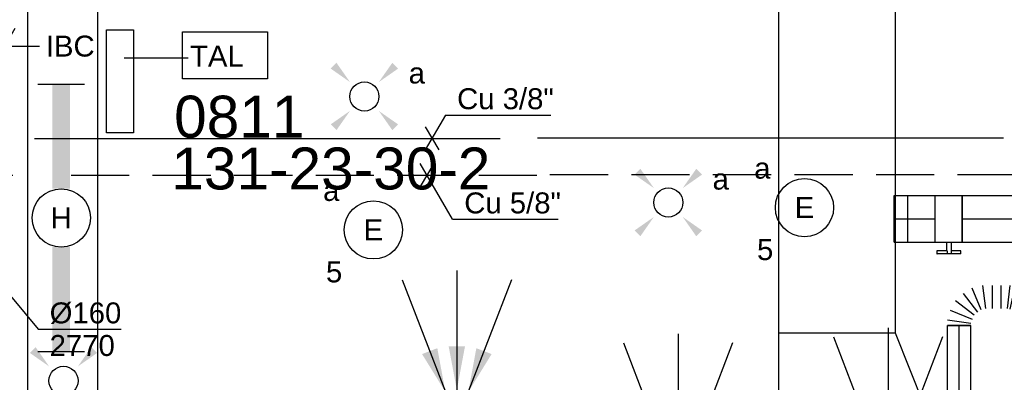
# Model space of a CAD drawing. Extents: x -132501 to 411300, y -42818 to 427495.
# Tile 69 of 256: x 16909 to 21136, y 23221 to 24778. Entities that reach past the tile are written whole.
import ezdxf
from ezdxf.enums import TextEntityAlignment as Align

# ---------------------------------------------------------------- set-up
doc = ezdxf.new("R2010")
doc.units = 0
doc.header["$LTSCALE"] = 50
for name, pattern in [('2322140', [45, 40, -5]), ('2322203', [45, 5, -2, 5, -2, 5, -2, 5, -2, 5, -2, 5, -5]), ('CENTER2', [28.575000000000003, 19.05, -3.175, 3.175, -3.175])]:
    doc.linetypes.add(name, pattern=pattern)
doc.layers.get('0').update_dxf_attribs({"linetype": 'CONTINUOUS'})
for name, color, linetype in [('45 Plafond 2D arcering', 7, 'CONTINUOUS'), ('57LB', 6, 'CONTINUOUS'), ('brandmeldserienummers', 1, 'CONTINUOUS'), ('EL6131--', 2, 'CONTINUOUS'), ('EL6222--', 3, 'CONTINUOUS'), ('EL6311--', 3, 'CONTINUOUS'), ('EL6521--', 3, 'CONTINUOUS'), ('EL6522--', 3, 'CONTINUOUS'), ('EM6131--', 1, 'CONTINUOUS'), ('WL524---', 90, 'CONTINUOUS'), ('WL5448--', 4, 'CONTINUOUS'), ('WL570---_RETOUR', 112, 'CONTINUOUS'), ('WL570---_RETOUR_HL', 8, 'CONTINUOUS'), ('WL570---_RETOUR_RST', 2, 'CONTINUOUS'), ('WL570---_TOEVOER', 3, 'CONTINUOUS'), ('WM5448--', 1, 'CONTINUOUS'), ('WM570---_RETOUR_PR', 1, 'CONTINUOUS'), ('WM570---_RETOUR_RST_PR', 1, 'CONTINUOUS'), ('WM570---_TOEVOER', 1, 'CONTINUOUS')]:
    doc.layers.add(name, color=color, linetype=linetype)
doc.styles.add('BURO-018', font='ARIAL.TTF', dxfattribs={"height": 63})

# ---------------------------------------------------------------- blocks, each defined once
blk = doc.blocks.new('1115B3A')
at = {"color": 0, "linetype": 'Continuous'}
blk.add_circle((0, 0), 2.5, dxfattribs=at)
at = {"color": 0, "linetype": 'Continuous', "style": 'BURO-018'}
for tag, p in [('E_GKAST', (0, 8)), ('E_GROEP', (0, 5)), ('E_SGROEP', (4.5, 5)), ('E_ARMCODE', (0, 0)), ('E_SLET', (4.5, -1))]:
    blk.add_attdef(tag, text='', height=1.8, dxfattribs=at).set_placement(p, align=Align.MIDDLE)
blk = doc.blocks.new('1115B61149')
at = {"color": 0}
for p, q in [((-11.49, 2), (-11.49, -2)), ((11.49, 2), (11.49, -2))]:
    blk.add_line(p, q, dxfattribs=at)
at = {"color": 0, "linetype": 'Continuous'}
blk.add_circle((0, 0), 2.5, dxfattribs=at)
at = {"color": 0}
for points in [[(-2.5, 0.75), (-11.49, 0.75), (-2.5, -0.75), (-11.49, -0.75)], [(2.5, 0.75), (11.49, 0.75), (2.5, -0.75), (11.49, -0.75)]]:
    blk.add_solid(points, dxfattribs=at)
at = {"color": 0, "linetype": 'Continuous', "style": 'BURO-018'}
for tag, p in [('E_GKAST', (0, 8)), ('E_GROEP', (0, 5)), ('E_SGROEP', (4.5, 5)), ('E_ARMCODE', (0, 0)), ('E_SLET', (4.5, -3))]:
    blk.add_attdef(tag, text='', height=1.8, dxfattribs=at).set_placement(p, align=Align.MIDDLE)
blk = doc.blocks.new('E00411')
at = {"color": 0, "linetype": 'Continuous'}
blk.add_circle((0, 0), 1.25, dxfattribs=at)
for points in [[(-2.891705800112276, 2.395768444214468), (-2.395768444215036, 2.891705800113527), (-1.237436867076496, 1.237436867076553)], [(2.395768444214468, 2.891705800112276), (2.891705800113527, 2.395768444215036), (1.237436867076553, 1.237436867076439)], [(-2.395768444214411, -2.891705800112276), (-2.89170580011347, -2.395768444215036), (-1.237436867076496, -1.237436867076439)], [(2.89170580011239, -2.395768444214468), (2.395768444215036, -2.891705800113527), (1.237436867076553, -1.237436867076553)]]:
    blk.add_solid(points, dxfattribs=at)
at = {"color": 0, "linetype": 'Continuous', "style": 'BURO-018'}
for tag, height, p in [('E_SLET1', 1.8, (-2.842e-13, 4.641705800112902)), ('E_GROEP', 1.799999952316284, (0, 0)), ('E_GKAST', 1.799999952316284, (0, 0))]:
    blk.add_attdef(tag, text='', height=height, dxfattribs=at).set_placement(p, align=Align.MIDDLE)
at = {"color": 0, "linetype": 'Continuous', "style": 'BURO-018', "flags": 1}
for tag in ['E_MATCODE', 'E_SGROEP']:
    blk.add_attdef(tag, text='', height=1.799999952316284, dxfattribs=at).set_placement((0, 0), align=Align.MIDDLE)
blk = doc.blocks.new('*U258')
at = {"color": 0, "ltscale": 10}
for p, q in [((0, -49.99999999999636, -2700), (1.83697019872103e-14, 50.00000000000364, -2700)), ((9.574655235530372, -49.99999999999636, -2700), (22.73990499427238, 50.00000000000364, -2700)), ((66.6700280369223, 38.22895900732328, -2700), (28.07146877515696, -54.95620625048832, -2700)), ((44.65525810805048, -64.5308614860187, -2700), (106.0566988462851, 15.48905401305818, -2700)), ((138.215780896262, -16.67002803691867, -2700), (58.1958653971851, -78.07146877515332, -2700)), ((67.77052063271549, -94.65525810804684, -2700), (160.9556858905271, -56.05669884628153, -2700)), ((172.7267268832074, -99.98682188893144, -2700), (72.72672688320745, -113.1520716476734, -2700)), ((172.7267268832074, -141.3258476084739, -2700), (72.72672688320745, -141.3258476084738, -2700)), ((172.7267268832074, -178.5240890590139, -2700), (72.72672688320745, -178.5240890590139, -2700)), ((72.72672688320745, -207.5841697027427, -2700), (172.7267268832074, -218.0451296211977, -2700)), ((162.10479138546, -268.2589625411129, -2700), (64.26973370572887, -247.5635164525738, -2700)), ((168.3968422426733, -238.5141019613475, -2700), (70.5617845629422, -217.818655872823, -2700))]:
    blk.add_line(p, q, dxfattribs=at)
blk.add_arc((75.85204255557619, -434.4086865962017, -2700), 50.00000000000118, 168.0560646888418, 348.0560646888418, dxfattribs=at)
at = {"color": 0, "ltscale": 10, "extrusion": (0, 0, -0.9999999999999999)}
blk.add_ellipse((94.91299565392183, -344.3004841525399, -2700), major_axis=(48.9175288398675, -10.34772304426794), ratio=0.3859855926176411, start_param=0, end_param=3.141592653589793, dxfattribs=at)
at = {"color": 0, "ltscale": 10}
for centre, major_axis, ratio in [((102.8083009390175, -306.9764446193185, -2700), (-48.91752883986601, 10.34772304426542), 0.1316524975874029), ((87.83425859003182, -377.7643025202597, -2700), (-48.91752883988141, 10.34772304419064), 0.6140144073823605), ((77.96758323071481, -424.4077403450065, -2700), (-48.91752883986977, 10.34772304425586), 0.9318516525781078)]:
    blk.add_ellipse(centre, major_axis=major_axis, ratio=ratio, start_param=0, end_param=3.141592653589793, dxfattribs=at)
at = {"color": 0, "ltscale": 10, "extrusion": (0, 0, -1)}
blk.add_ellipse((82.05449398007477, -405.0873958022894, -2700), major_axis=(48.91752883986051, -10.34772304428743), ratio=0.8001991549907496, start_param=0, end_param=3.141592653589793, dxfattribs=at)
at = {"layer": 'WM570---_RETOUR_PR', "color": 1, "style": 'BURO-018'}
blk.add_attdef('POSNR', text='', height=90, dxfattribs=at).set_placement((0, 0), align=Align.MIDDLE)
blk = doc.blocks.new('*U259')
at = {"color": 0, "ltscale": 10}
for p, q in [((0, 50.00000000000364, -2700), (540.4121420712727, 50.00000000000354, -2700)), ((0, -49.99999999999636, -2700), (1.83697019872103e-14, 50.00000000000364, -2700)), ((540.4121420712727, 50.00000000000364, -2700), (540.4121420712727, -49.99999999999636, -2700)), ((0, -49.99999999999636, -2700), (540.4121420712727, -49.99999999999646, -2700))]:
    blk.add_line(p, q, dxfattribs=at)
at = {"layer": 'WL570---_RETOUR_HL', "linetype": 'CENTER2'}
blk.add_line((0, 3.637978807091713e-12, -2700), (540.4121420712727, 3.538706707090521e-12, -2700), dxfattribs=at)
at = {"layer": 'WM570---_RETOUR_PR', "color": 1, "style": 'BURO-018'}
blk.add_attdef('POSNR', text='', height=90, dxfattribs=at).set_placement((0, 0), align=Align.MIDDLE)
blk = doc.blocks.new('*U261')
at = {"ltscale": 10}
for points in [[(-49.18462500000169, 79.13753749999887), (-149.2899276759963, 241.6052505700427), (-83.75794813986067, 266.8114961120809)], [(0, 87.5), (-35.10625000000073, 275.0750000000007), (35.10625000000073, 275.0750000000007)], [(49.18462500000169, 79.13753749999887), (83.75794813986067, 266.8114961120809), (149.2899276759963, 241.6052505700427)]]:
    blk.add_hatch(color=0, dxfattribs=at).paths.add_polyline_path(points)
at = {"color": 0, "ltscale": 10}
for p, q in [((0, 600, -2400), (0, 87.5, -2400)), ((-234.2125000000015, 560.1787499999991, -2400), (-49.18462500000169, 79.13753749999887, -2400)), ((234.2125000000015, 560.1787499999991, -2400), (49.18462500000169, 79.13753749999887, -2400))]:
    blk.add_line(p, q, dxfattribs=at)
for radius in [57.49999999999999, 50]:
    blk.add_circle((0, 0, -2400), radius, dxfattribs=at)
at = {"layer": 'WL570---_RETOUR_RST', "color": 1, "style": 'BURO-018'}
for tag in ['MC', 'Q']:
    blk.add_attdef(tag, text='', height=90, dxfattribs=at).set_placement((0, 0), align=Align.MIDDLE)
at = {"layer": 'WM570---_RETOUR_RST_PR', "color": 1, "style": 'BURO-018'}
blk.add_attdef('POSNR', text='', height=90, dxfattribs=at).set_placement((0, 0), align=Align.MIDDLE)
blk = doc.blocks.new('*U262')
at = {"ltscale": 10}
for points in [[(-49.18462500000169, 79.13753749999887), (-149.2899276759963, 241.6052505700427), (-83.75794813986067, 266.8114961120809)], [(0, 87.5), (-35.10625000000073, 275.0750000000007), (35.10625000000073, 275.0750000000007)], [(49.18462500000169, 79.13753749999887), (83.75794813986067, 266.8114961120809), (149.2899276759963, 241.6052505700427)]]:
    blk.add_hatch(color=0, dxfattribs=at).paths.add_polyline_path(points)
at = {"color": 0, "ltscale": 10}
for p, q in [((0, 600, -2400), (0, 87.5, -2400)), ((-234.2125000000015, 560.1787499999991, -2400), (-49.18462500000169, 79.13753749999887, -2400)), ((234.2125000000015, 560.1787499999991, -2400), (49.18462500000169, 79.13753749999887, -2400))]:
    blk.add_line(p, q, dxfattribs=at)
for radius in [57.49999999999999, 50]:
    blk.add_circle((0, 0, -2400), radius, dxfattribs=at)
at = {"layer": 'WL570---_RETOUR_RST', "color": 1, "style": 'BURO-018'}
for tag in ['MC', 'Q']:
    blk.add_attdef(tag, text='', height=90, dxfattribs=at).set_placement((0, 0), align=Align.MIDDLE)
at = {"layer": 'WM570---_RETOUR_RST_PR', "color": 1, "style": 'BURO-018'}
blk.add_attdef('POSNR', text='', height=90, dxfattribs=at).set_placement((0, 0), align=Align.MIDDLE)
blk = doc.blocks.new('*U264')
at = {"ltscale": 10}
for points in [[(-49.18462500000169, 79.13753749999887), (-149.2899276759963, 241.6052505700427), (-83.75794813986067, 266.8114961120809)], [(0, 87.5), (-35.10625000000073, 275.0750000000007), (35.10625000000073, 275.0750000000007)], [(49.18462500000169, 79.13753749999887), (83.75794813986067, 266.8114961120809), (149.2899276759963, 241.6052505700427)]]:
    blk.add_hatch(color=0, dxfattribs=at).paths.add_polyline_path(points)
at = {"color": 0, "ltscale": 10}
for p, q in [((0, 600, -2400), (0, 87.5, -2400)), ((-234.2125000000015, 560.1787499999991, -2400), (-49.18462500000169, 79.13753749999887, -2400)), ((234.2125000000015, 560.1787499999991, -2400), (49.18462500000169, 79.13753749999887, -2400))]:
    blk.add_line(p, q, dxfattribs=at)
for radius in [57.49999999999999, 50]:
    blk.add_circle((0, 0, -2400), radius, dxfattribs=at)
at = {"layer": 'WL570---_RETOUR_RST', "color": 1, "style": 'BURO-018'}
for tag in ['MC', 'Q']:
    blk.add_attdef(tag, text='', height=90, dxfattribs=at).set_placement((0, 0), align=Align.MIDDLE)
at = {"layer": 'WM570---_RETOUR_RST_PR', "color": 1, "style": 'BURO-018'}
blk.add_attdef('POSNR', text='', height=90, dxfattribs=at).set_placement((0, 0), align=Align.MIDDLE)
blk = doc.blocks.new('*U880')
at = {"color": 0, "ltscale": 10}
for p, q in [((0, 100, -2950), (176.5317550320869, 100, -2950)), ((0, -100, -2950), (0, 100, -2950)), ((0, -100, -2950), (176.5317550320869, -100, -2950))]:
    blk.add_line(p, q, dxfattribs=at)
at = {"layer": 'WL570---_RETOUR_HL', "linetype": 'CENTER2'}
blk.add_line((0, 0, -2950), (176.5317550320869, 0, -2950), dxfattribs=at)
at = {"layer": 'WM570---_RETOUR_PR', "color": 1, "style": 'BURO-018'}
blk.add_attdef('POSNR', text='', height=90, dxfattribs=at).set_placement((0, 0), align=Align.MIDDLE)
blk = doc.blocks.new('*U910')
at = {"layer": 'WM570---_TOEVOER', "color": 0, "ltscale": 10}
for p, q in [((-50, 60.31977677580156), (227.0140822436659, -273.8687753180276)), ((-50, -18.02864675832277), (50, 18.02864675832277)), ((227.0140822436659, -273.8687753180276), (584.5857057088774, -273.8687753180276))]:
    blk.add_line(p, q, dxfattribs=at)
at = {"layer": 'WM570---_TOEVOER', "color": 0, "style": 'BURO-018'}
for s, p in [('%%c160', (277.0140822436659, -248.8687753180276)), ('2770', (277.0140822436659, -388.8687753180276))]:
    blk.add_text(s, height=90, dxfattribs=at).set_placement(p)
blk = doc.blocks.new('*U1444')
at = {"color": 0, "ltscale": 10}
for p, q in [((0, 150, -3030), (15704.82114829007, 149.9999999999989, -3030)), ((0, -150, -3030), (15704.82114829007, -150.0000000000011, -3030))]:
    blk.add_line(p, q, dxfattribs=at)
at = {"layer": 'EM6131--', "color": 1, "style": 'BURO-018'}
blk.add_attdef('POSNR', text='', height=90, dxfattribs=at).set_placement((0, 0), align=Align.MIDDLE)
blk = doc.blocks.new('*U1534', base_point=(19567.47385070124, 24268.75107481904, 2900))
at = {"color": 0, "linetype": 'Continuous'}
for p, q in [((19625.2088776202, 24368.75107481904, 2900), (19538.60633724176, 24218.75107481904, 2900)), ((19625.2088776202, 24368.75107481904, 2900), (20078.12156520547, 24368.75107481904, 2900)), ((19538.60633724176, 24318.75107481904, 2900), (19596.34136416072, 24218.75107481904, 2900))]:
    blk.add_line(p, q, dxfattribs=at)
at = {"color": 0, "linetype": 'Continuous', "style": 'BURO-018'}
blk.add_text('Cu 3/8"', height=90, dxfattribs=at).set_placement((19675.2088776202, 24393.75107481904, 2900))
blk = doc.blocks.new('*U1536', base_point=(19546.18069399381, 24111.21383307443, 2900))
at = {"color": 0, "linetype": 'Continuous'}
for p, q in [((19575.04820745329, 24161.21383307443, 2900), (19517.31318053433, 24061.21383307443, 2900)), ((19655.87724513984, 23921.21383307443, 2900), (19517.31318053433, 24161.21383307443, 2900)), ((19655.87724513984, 23921.21383307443, 2900), (20108.78993272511, 23921.21383307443, 2900))]:
    blk.add_line(p, q, dxfattribs=at)
at = {"color": 0, "linetype": 'Continuous', "style": 'BURO-018'}
blk.add_text('Cu 5/8"', height=90, dxfattribs=at).set_placement((19705.87724513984, 23946.21383307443, 2900))
blk = doc.blocks.new('*U1584')
at = {"color": 2, "ltscale": 10}
for p, q in [((-58.20000000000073, 100, -2950), (58.20000000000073, 100, -2950)), ((-58.20000000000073, -100, -2950), (-58.20000000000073, 100, -2950)), ((58.20000000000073, 100, -2950), (58.20000000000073, -100, -2950)), ((-58.20000000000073, -100, -2950), (-9.700000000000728, -100, -2950)), ((-9.700000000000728, -100, -2950), (-9.700000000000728, -136.6666666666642, -2950)), ((9.700000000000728, -100, -2950), (9.700000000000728, -150, -2950)), ((9.700000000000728, -100, -2950), (58.20000000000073, -100, -2950)), ((-51.23601183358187, -136.6666666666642, -2950), (-51.23601183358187, -150, -2950)), ((-49.56934516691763, -136.6666666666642, -2950), (-51.23601183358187, -136.6666666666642, -2950)), ((-51.23601183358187, -150, -2950), (-49.56934516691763, -150.0000000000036, -2950)), ((-7.442182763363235, -136.6666666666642, -2950), (-49.56934516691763, -136.6666666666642, -2950)), ((-49.56934516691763, -150.0000000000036, -2950), (-49.56934516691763, -136.6666666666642, -2950)), ((-7.442182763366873, -150.0000000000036, -2950), (-49.56934516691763, -150.0000000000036, -2950)), ((-7.442182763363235, -136.6666666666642, -2950), (-7.442182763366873, -150.0000000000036, -2950)), ((9.700000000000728, -150, -2950), (-7.442182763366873, -150, -2950)), ((51.23601183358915, -136.6666666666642, -2950), (9.700000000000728, -136.6666666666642, -2950)), ((51.23601183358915, -150.0000000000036, -2950), (9.700000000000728, -150.0000000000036, -2950)), ((51.23601183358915, -150.0000000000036, -2950), (51.23601183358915, -136.6666666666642, -2950))]:
    blk.add_line(p, q, dxfattribs=at)
blk.add_spline([(-9.650232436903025, -99.99518481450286, -2950), (-9.501440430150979, -99.98093503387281, -2950), (-9.25515078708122, -99.95783018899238, -2950), (-8.913890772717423, -99.92681045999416, -2950), (-8.481162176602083, -99.88913910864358, -2950), (-7.961405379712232, -99.8463518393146, -2950), (-7.359953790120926, -99.80019498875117, -2950), (-6.682979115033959, -99.75255490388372, -2950), (-5.937428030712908, -99.70538125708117, -2950), (-5.130950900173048, -99.66060734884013, -2950), (-4.271823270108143, -99.62007063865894, -2950), (-3.368860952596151, -99.58543680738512, -2950), (-2.431329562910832, -99.55813057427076, -2950), (-1.468849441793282, -99.5392762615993, -2950), (-0.4912969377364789, -99.52965072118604, -2950), (0.4912969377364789, -99.52965072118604, -2950), (1.468849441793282, -99.5392762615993, -2950), (2.431329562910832, -99.55813057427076, -2950), (3.368860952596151, -99.58543680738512, -2950), (4.271823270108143, -99.62007063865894, -2950), (5.130950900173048, -99.66060734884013, -2950), (5.937428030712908, -99.70538125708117, -2950), (6.682979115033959, -99.75255490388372, -2950), (7.359953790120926, -99.80019498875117, -2950), (7.961405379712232, -99.8463518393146, -2950), (8.481162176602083, -99.88913910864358, -2950), (8.913890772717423, -99.92681045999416, -2950), (9.25515078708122, -99.95783018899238, -2950), (9.501440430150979, -99.98093503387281, -2950), (9.650232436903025, -99.99518481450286, -2950), (9.700000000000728, -100, -2950)], degree=3, dxfattribs=at)
at = {"layer": 'WL570---_RETOUR', "color": 1, "style": 'BURO-018'}
blk.add_attdef('I', text='', height=90, dxfattribs=at).set_placement((0, 0), align=Align.MIDDLE)
at = {"layer": 'WM570---_RETOUR_PR', "color": 1, "style": 'BURO-018'}
blk.add_attdef('POSNR', text='', height=90, dxfattribs=at).set_placement((0, 0), align=Align.MIDDLE)
blk = doc.blocks.new('*U1586')
at = {"color": 0, "ltscale": 10}
for p, q in [((0, 100, -2950), (9775.867163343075, 100, -2950)), ((0, -100, -2950), (0, 100, -2950)), ((0, -100, -2950), (9775.867163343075, -100, -2950))]:
    blk.add_line(p, q, dxfattribs=at)
at = {"layer": 'WL570---_RETOUR_HL', "linetype": 'CENTER2'}
blk.add_line((0, 0, -2950), (9775.867163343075, 0, -2950), dxfattribs=at)
at = {"layer": 'WM570---_RETOUR_PR', "color": 1, "style": 'BURO-018'}
blk.add_attdef('POSNR', text='', height=90, dxfattribs=at).set_placement((0, 0), align=Align.MIDDLE)
blk = doc.blocks.new('E00078')
at = {"color": 0, "linetype": 'Continuous'}
for p, q in [((-3, 6.482050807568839), (-3, 8.98205080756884)), ((-3, 7.732050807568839), (1.5, 5.133974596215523)), ((0, 7.5), (0, 1)), ((1.499999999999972, 4.13397459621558), (-1.5, 5.86602540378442)), ((1.5, 3.133974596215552), (-1.5, 4.86602540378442))]:
    blk.add_line(p, q, dxfattribs=at)
at = {"color": 0, "const_width": 0.75}
blk.add_lwpolyline([(-0.375, 7.5, 1), (0.375, 7.5, 1)], format="xyb", close=True, dxfattribs=at)
at = {"color": 0, "linetype": 'Continuous', "const_width": 0.5}
blk.add_lwpolyline([(-2.18301270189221, 6.11602540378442, 1), (-1.68301270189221, 6.11602540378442, 1)], format="xyb", close=True, dxfattribs=at)
at = {"color": 0, "linetype": 'Continuous'}
for centre, radius in [((0, 7.5), 0.75), ((-1.93301270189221, 6.11602540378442), 0.5000000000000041)]:
    blk.add_circle(centre, radius, dxfattribs=at)
at = {"color": 0, "linetype": 'Continuous', "style": 'BURO-018'}
for tag, p in [('E_GKAST', (0, 14)), ('E_GROEP', (0, 11)), ('E_SGROEP', (4.5, 11))]:
    blk.add_attdef(tag, text='', height=1.8, dxfattribs=at).set_placement(p, align=Align.MIDDLE)
at = {"color": 0, "linetype": 'Continuous', "style": 'BURO-018', "flags": 1}
for tag, height, p in [('E_VERMCODE', 1.8, (13, 11)), ('E_MATCODE', 1.799999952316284, (0, 0))]:
    blk.add_attdef(tag, text='', height=height, dxfattribs=at).set_placement(p, align=Align.MIDDLE)
blk = doc.blocks.new('GAFGHYHY')
at = {"layer": '45 Plafond 2D arcering', "linetype": 'Continuous'}
h = blk.add_hatch(dxfattribs=at)
h.set_pattern_fill('RASTER_600_0002', color=8, style=0, pattern_type=2)
h.set_pattern_definition([(0, (329606.6039655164, 263113.0164054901), (0, 600), []), (90, (329606.6039655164, 263113.0164054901), (-600, 0), [])])
h.paths.add_polyline_path([(314958.4484486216, 262579.1641033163), (311651.3856012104, 262579.1641033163), (311651.3856012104, 260865.8213427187), (318334.3856012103, 260865.8213427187), (318334.3856012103, 255497.548901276), (322319.3858894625, 254963.888382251), (325862.8856012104, 254725.6584581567), (325862.8856012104, 257249.2687077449), (333290.8856012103, 257249.2687077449), (333290.8856012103, 254942.5259475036), (336798.324696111, 255489.678399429), (340391.3464691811, 256042.0766862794), (347581.1320038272, 257147.4485607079), (347540.0042540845, 258187.0408377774), (344346.2374735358, 258187.0408377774), (344274.0276694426, 258060.1071111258, -0.2927741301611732), (338835.1502440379, 268360.9548132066), (333245.8043765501, 267502.245652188), (329585.4417988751, 267292.1290713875), (328865.1988823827, 267293.5379741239, 0.01313377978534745), (328865.6683573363, 267533.5375149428), (329496.8869935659, 267532.3027569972), (329497.1041820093, 270676.7641032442), (328743.0875005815, 270676.7641032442), (328743.0875005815, 270841.7641032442), (329497.1055634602, 270841.7641032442), (329497.1055634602, 272301.7641032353), (326028.5856012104, 272301.7641032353), (326028.5856012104, 270841.7641032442), (326783.0875005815, 270841.7641032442), (326783.0875005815, 270676.7641032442), (326008.5856012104, 270676.7641032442), (315530.2996312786, 270676.7641032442, -0.06356526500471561), (316101.1455684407, 268525.0756693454), (316090.0725138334, 268527.2530816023, -0.003566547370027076), (316103.7128682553, 268406.4108793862), (316579.7973396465, 268479.8951624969), (316533.0012536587, 268710.3932426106), (316693.973066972, 268745.3050008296, -0.1356799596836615), (316433.9819192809, 263929.0466205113), (316277.9569696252, 263980.9998569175), (316414.7757330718, 264431.9906666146), (314732.6044793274, 264431.9906666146, 0.01816797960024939)], flags=0)
h.paths.add_polyline_path([(325877.1581249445, 261732.8260382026, -51.8167411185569), (326135.6591064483, 261974.1158924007), (326121.4581252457, 261988.1989365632), (325864.0853531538, 261747.9621750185)], flags=0)
h.paths.add_polyline_path([(329466.0667907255, 263438.9307410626, -0.9999999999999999), (335716.0667907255, 263438.9307410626, -0.9999999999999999)], flags=0)
h.paths.add_polyline_path([(339101.6930176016, 258177.7519564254, -0.9999999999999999), (333851.6930176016, 258177.7519564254, -0.9999999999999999)], flags=0)

msp = doc.modelspace()

# ---------------------------------------------------------------- linework, layer by layer
at = {"layer": '57LB', "color": 1, "linetype": 'Continuous'}
msp.add_line((20170.94814941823, 23433.04673513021), (20666.8262945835, 23433.04673513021), dxfattribs=at)
at = {"layer": 'EL6521--'}
msp.add_line((17631.82597827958, 24613.40053132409), (17358.24542395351, 24613.40053132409), dxfattribs=at)
at = {"layer": 'EL6522--'}
for points in [[(17282.63873677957, 24735.33869808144), (17398.2646229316, 24735.33869808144), (17398.2646229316, 24292.40314756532), (17282.63873677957, 24292.40314756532)], [(17608.82799558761, 24726.70779050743), (17972.81585243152, 24726.70779050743), (17972.81585243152, 24524.11594155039), (17608.82799558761, 24524.11594155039)]]:
    msp.add_lwpolyline(points, close=True, dxfattribs=at)
at = {"layer": 'WL5448--', "linetype": '2322140'}
for p, q in [((18972.37103079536, 24266.05639799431, 2900), (16622.36166432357, 24266.05639799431, 2900)), ((32382.12466131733, 24268.75107481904, 2900), (18975.20177227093, 24268.75107481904, 2900))]:
    msp.add_line(p, q, dxfattribs=at)
at = {"layer": 'WL5448--', "linetype": '2322203'}
for p, q in [((19129.90827253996, 24108.51915624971, 2900), (16779.89890606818, 24108.51915624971, 2900)), ((32435.27249496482, 24111.21383307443, 2900), (19132.73901401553, 24111.21383307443, 2900))]:
    msp.add_line(p, q, dxfattribs=at)
at = {"layer": 'WL570---_TOEVOER'}
for p, q in [((20166.8262945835, 28160.01047339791), (20166.8262945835, 20967.73484477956)), ((20666.8262945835, 27185.63540002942), (20666.8262945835, 23433.04673513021)), ((20721.25717535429, 23821.85332990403), (20721.25717535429, 24022.52499433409)), ((20666.8262945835, 23433.04673513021), (20866.8262945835, 22933.04673513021))]:
    msp.add_line(p, q, dxfattribs=at)

# ---------------------------------------------------------------- block references
at = {"layer": 'EL6131--', "rotation": 270}
msp.add_blockref('*U1444', (17092.71491338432, 34831.8696071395, 3030), dxfattribs=at)
at = {"layer": 'EL6222--'}
ref = msp.add_blockref('E00078', (17044.97273865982, 24664.94699473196), dxfattribs=dict(at, xscale=50, yscale=50, zscale=50, rotation=90))
ref.add_attrib('E_GROEP', '14', dxfattribs={"layer": '0', "color": 1, "linetype": 'Continuous', "height": 90, "style": 'BURO-018'}).set_placement((16494.97273865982, 24664.94699473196), align=Align.MIDDLE)
at = {"layer": 'EL6311--'}
ref = msp.add_blockref('E00411', (18389.06298995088, 24448.41825151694), dxfattribs=dict(at, xscale=50, yscale=50, zscale=50))
ref.add_attrib('E_SLET1', 'a', dxfattribs={"layer": '0', "color": 1, "linetype": 'Continuous', "height": 90, "style": 'BURO-018'}).set_placement((18614.06298995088, 24548.41825151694), align=Align.MIDDLE)
ref = msp.add_blockref('1115B61149', (17087.56127399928, 23926.86068309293), dxfattribs=dict(at, xscale=50, yscale=50, zscale=50, rotation=90))
ref.add_attrib('E_ARMCODE', 'H', dxfattribs={"layer": '0', "color": 1, "linetype": 'Continuous', "height": 90, "style": 'BURO-018'}).set_placement((17087.56127399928, 23926.86068309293), align=Align.MIDDLE)
ref.add_attrib('E_GROEP', '5', dxfattribs={"layer": '0', "color": 1, "linetype": 'Continuous', "height": 90, "style": 'BURO-018'}).set_placement((16837.56127399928, 23926.86068309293), align=Align.MIDDLE)
ref = msp.add_blockref('E00411', (19693.66994567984, 23992.89601646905), dxfattribs=dict(at, xscale=50, yscale=50, zscale=50))
ref.add_attrib('E_SLET1', 'a', dxfattribs={"layer": '0', "color": 1, "linetype": 'Continuous', "height": 90, "style": 'BURO-018'}).set_placement((19918.66994567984, 24092.89601646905), align=Align.MIDDLE)
ref = msp.add_blockref('1115B3A', (20278.22916833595, 23971.0239198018), dxfattribs=dict(at, xscale=50.00000000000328, yscale=50.00000000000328, zscale=50, rotation=181.9948371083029))
ref.add_attrib('E_ARMCODE', 'E', dxfattribs={"layer": '0', "color": 1, "linetype": 'Continuous', "height": 90, "style": 'BURO-018'}).set_placement((20278.22916833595, 23971.0239198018), align=Align.MIDDLE)
ref.add_attrib('E_SLET', 'a', dxfattribs={"layer": '0', "color": 1, "linetype": 'Continuous', "height": 90, "style": 'BURO-018'}).set_placement((20097.24357163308, 24139.82621180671), align=Align.MIDDLE)
ref.add_attrib('E_GROEP', '5', dxfattribs={"layer": '0', "color": 1, "linetype": 'Continuous', "height": 90, "style": 'BURO-018'}).set_placement((20109.42687633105, 23790.03832309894), align=Align.MIDDLE)
ref = msp.add_blockref('1115B3A', (18427.84264627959, 23875.32700400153), dxfattribs=dict(at, xscale=50.00000000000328, yscale=50.00000000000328, zscale=50, rotation=181.9948371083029))
ref.add_attrib('E_ARMCODE', 'E', dxfattribs={"layer": '0', "color": 1, "linetype": 'Continuous', "height": 90, "style": 'BURO-018'}).set_placement((18427.84264627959, 23875.32700400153), align=Align.MIDDLE)
ref.add_attrib('E_SLET', 'a', dxfattribs={"layer": '0', "color": 1, "linetype": 'Continuous', "height": 90, "style": 'BURO-018'}).set_placement((18246.85704957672, 24044.12929600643), align=Align.MIDDLE)
ref.add_attrib('E_GROEP', '5', dxfattribs={"layer": '0', "color": 1, "linetype": 'Continuous', "height": 90, "style": 'BURO-018'}).set_placement((18259.04035427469, 23694.34140729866), align=Align.MIDDLE)
at = {"layer": 'EL6311--', "xscale": 50, "yscale": 50, "zscale": 50}
msp.add_blockref('E00411', (17097.42587410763, 23227.13021102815), dxfattribs=at)
at = {"layer": 'WL524---'}
msp.add_blockref('GAFGHYHY', (-304837.0444749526, -242743.8149120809), dxfattribs=at)
at = {"layer": 'WL570---_RETOUR'}
for name, p in [('*U880', (20662.82429273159, 23922.73489979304, 2950)), ('*U1584', (20897.55604776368, 23922.73489979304, 2950)), ('*U1586', (20955.75604776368, 23922.73489979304, 2950))]:
    msp.add_blockref(name, p, dxfattribs=at)
at = {"layer": 'WL570---_RETOUR', "rotation": 90}
for name, p in [('*U258', (20942.55370134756, 23464.24225801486, 2700)), ('*U259', (20942.55370134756, 22923.83011594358, 2700))]:
    msp.add_blockref(name, p, dxfattribs=at)
at = {"layer": 'WL570---_RETOUR_RST'}
ref = msp.add_blockref('*U264', (18785.87179818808, 23100.3582998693, 2400), dxfattribs=at)
ref.add_attrib('Q', '50', dxfattribs={"color": 1, "height": 90, "style": 'BURO-018'}).set_placement((18947.87511505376, 23102.83937466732), align=Align.MIDDLE)
ref = msp.add_blockref('*U262', (19735.67407845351, 22829.33163602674, 2400), dxfattribs=at)
ref.add_attrib('Q', '50', dxfattribs={"color": 1, "height": 90, "style": 'BURO-018'}).set_placement((19897.67739531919, 22831.81271082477), align=Align.MIDDLE)
ref = msp.add_blockref('*U261', (20636.85611624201, 22855.17961685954, 2400), dxfattribs=at)
ref.add_attrib('Q', '50', dxfattribs={"color": 1, "height": 90, "style": 'BURO-018'}).set_placement((20798.85943310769, 22857.66069165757), align=Align.MIDDLE)
at = {"layer": 'WM5448--'}
for name, p in [('*U1534', (18679.23672526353, 24268.75107481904, 2900)), ('*U1536', (18657.9435685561, 24111.21383307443, 2900))]:
    msp.add_blockref(name, p, dxfattribs=at)
at = {"layer": 'WM570---_TOEVOER'}
msp.add_blockref('*U910', (16760.9596849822, 23722.66459725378, 2770), dxfattribs=at)

# ---------------------------------------------------------------- texts
at = {"layer": 'brandmeldserienummers', "color": 1, "style": 'BURO-018'}
for s, p in [('0811', (17572.21274760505, 24271.87666122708)), ('131-23-30-2', (17560.15646146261, 24049.15469408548))]:
    msp.add_text(s, height=180, dxfattribs=at).set_placement(p)
at = {"layer": 'EL6522--', "style": 'BURO-018'}
msp.add_text('IBC', height=90, dxfattribs=at).set_placement((17021.51035731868, 24619.91721454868))
at = {"layer": 'EL6522--', "color": 1, "style": 'BURO-018'}
msp.add_text('TAL', height=90, dxfattribs=at).set_placement((17640.55684606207, 24576.62138788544))

doc.saveas('drawing.dxf')
